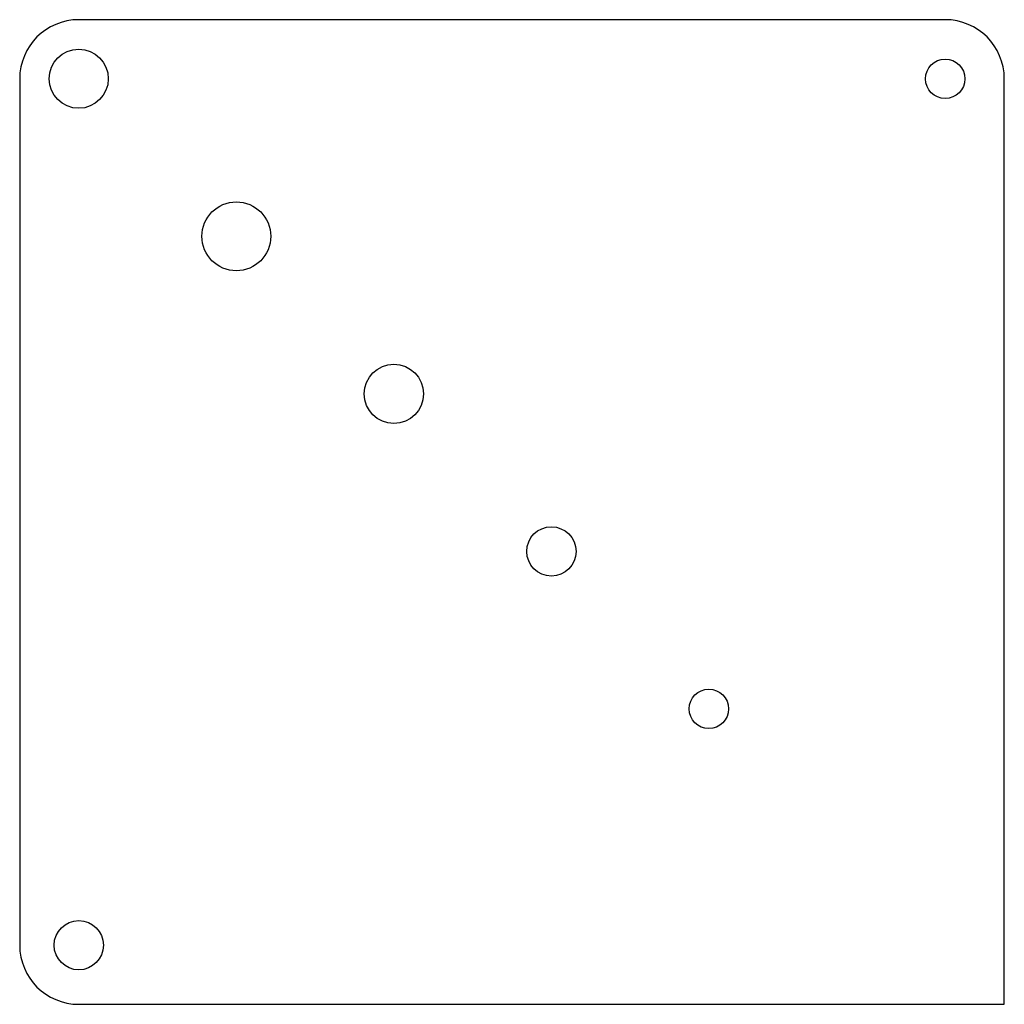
# Model space of a CAD drawing. Header units: millimetres. Extents: x -25 to 25, y -25 to 25.
import ezdxf

# ---------------------------------------------------------------- set-up
doc = ezdxf.new("R2010")
doc.units = ezdxf.units.MM

msp = doc.modelspace()

# ---------------------------------------------------------------- linework, layer by layer
at = {"color": 7, "linetype": 'Continuous', "lineweight": 25}
for p, q in [((22, 25), (-22, 25)), ((-25, 22), (-25, -22)), ((25, -25), (25, 22)), ((-22, -25), (25, -25))]:
    msp.add_line(p, q, dxfattribs=at)
for centre, radius in [((-22, 22), 1.5), ((22, 22), 1), ((-14, 14), 1.75), ((-6, 6), 1.5), ((2, -2), 1.25), ((10, -10), 1), ((-22, -22), 1.25)]:
    msp.add_circle(centre, radius, dxfattribs=at)
for centre, start, end in [((-22, 22), 90, 180), ((22, 22), 0, 90), ((-22, -22), 180, 270)]:
    msp.add_arc(centre, 3, start, end, dxfattribs=at)

doc.saveas('drawing.dxf')
